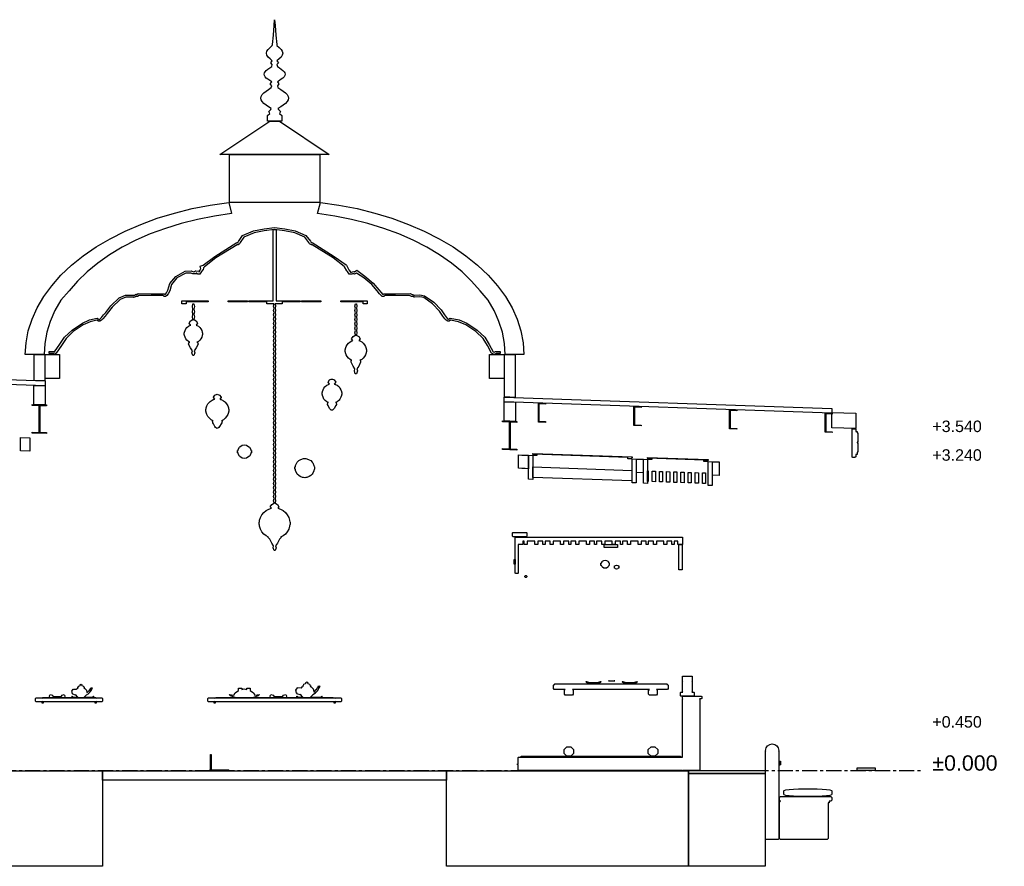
# Model space of a CAD drawing. Header units: millimetres. Extents: x -2320 to 44673, y -183000 to 30400.
# Tile 18 of 33: x 33733 to 44034, y -48000 to -39149. Entities that reach past the tile are written whole.
import ezdxf

# ---------------------------------------------------------------- set-up
doc = ezdxf.new("R2010")
doc.units = ezdxf.units.MM
doc.header["$LTSCALE"] = 50
doc.linetypes.add('CENTER', pattern=[5.08, 3.175, -0.635, 0.635, -0.635])
for name, color, linetype in [('A-DIMS', 1, 'Continuous'), ('A-SECT', 7, 'Continuous'), ('S-GRID', 8, 'CENTER')]:
    doc.layers.add(name, color=color, linetype=linetype)
doc.styles.add('VN', font='arial.ttf')

msp = doc.modelspace()

# ---------------------------------------------------------------- linework, layer by layer
at = {"layer": 'A-SECT'}
for points in [[(36400, -39148.7), (36406, -39208.7), (36412, -39308.7), (36422, -39408.7), (36425, -39418.7), (36448, -39438.7), (36467.4, -39458.7), (36480.4, -39478.7), (36485, -39498.7), (36480.4, -39518.7), (36467.4, -39538.7), (36448, -39558.7), (36425, -39578.7), (36440, -39598.7), (36425, -39618.7), (36430, -39638.7), (36450.7, -39652.1), (36470, -39665.4), (36486.6, -39678.7), (36499.3, -39692.1), (36507.3, -39705.4), (36510, -39718.7), (36507.3, -39732.1), (36499.3, -39745.4), (36486.6, -39758.7), (36470, -39772.1), (36450.7, -39785.4), (36430, -39798.7), (36445, -39818.7), (36430, -39838.7), (36435, -39858.7), (36463.5, -39877.1), (36490, -39895.4), (36512.8, -39913.7), (36530.3, -39932.1), (36541.3, -39950.4), (36545, -39968.7), (36541.3, -39987.1), (36530.3, -40005.4), (36512.8, -40023.7), (36490, -40042.1), (36463.5, -40060.4), (36435, -40078.7), (36440, -40088.7), (36460, -40108.7), (36450, -40128.7), (36475, -40148.7), (36475, -40208.7), (36400, -40208.7), (36325, -40208.7), (36325, -40148.7), (36350, -40128.7), (36340, -40108.7), (36360, -40088.7), (36365, -40078.7), (36336.5, -40060.4), (36310, -40042.1), (36287.2, -40023.7), (36269.7, -40005.4), (36258.7, -39987.1), (36255, -39968.7), (36258.7, -39950.4), (36269.7, -39932.1), (36287.2, -39913.7), (36310, -39895.4), (36336.5, -39877.1), (36365, -39858.7), (36370, -39838.7), (36355, -39818.7), (36370, -39798.7), (36349.3, -39785.4), (36330, -39772.1), (36313.4, -39758.7), (36300.7, -39745.4), (36292.7, -39732.1), (36290, -39718.7), (36292.7, -39705.4), (36300.7, -39692.1), (36313.4, -39678.7), (36330, -39665.4), (36349.3, -39652.1), (36370, -39638.7), (36375, -39618.7), (36360, -39598.7), (36375, -39578.7), (36352, -39558.7), (36332.6, -39538.7), (36319.6, -39518.7), (36315, -39498.7), (36319.6, -39478.7), (36332.6, -39458.7), (36352, -39438.7), (36375, -39418.7), (36378, -39408.7), (36388, -39308.7), (36394, -39208.7)], [(36450, -40208.7), (36972.5, -40558.7), (35827.5, -40558.7), (36350, -40208.7)], [(36872.5, -40558.7), (36872.5, -41058.7), (35927.5, -41058.7), (35927.5, -40558.7)], [(33799.6, -42525.7), (33823, -42402.2), (33861.8, -42280.1), (33915.9, -42160.2), (33984.7, -42043.2), (34068, -41929.7), (34165.1, -41820.6), (34275.6, -41716.3), (34398.6, -41617.4), (34533.3, -41524.7), (34679, -41438.6), (34834.8, -41359.7), (34999.5, -41288.4), (35172.3, -41225), (35351.9, -41170.1), (35537.3, -41123.9), (35727.2, -41086.7), (35920.3, -41058.7), (35950, -41176.6), (35770.5, -41202.5), (35594.7, -41237), (35423.6, -41279.7), (35258.3, -41330.6), (35099.7, -41389.2), (34948.8, -41455.3), (34806.4, -41528.4), (34673.5, -41608.1), (34550.7, -41693.9), (34438.8, -41785.4), (34338.4, -41882), (34250.2, -41983.1), (34164.3, -42082.2), (34101.9, -42190.5), (34052.4, -42302.7), (34016.8, -42417), (33995.3, -42532.7), (33988, -42649.3), (33791.8, -42650)], [(38804.7, -42532.7), (38783.2, -42417), (38747.6, -42302.7), (38722.1, -42245), (38698.1, -42190.5), (38635.6, -42082.2), (38549.8, -41983.1), (38461.6, -41882), (38361.2, -41785.4), (38249.3, -41693.9), (38126.5, -41608.1), (37993.6, -41528.4), (37851.2, -41455.3), (37700.3, -41389.2), (37541.7, -41330.6), (37376.4, -41279.7), (37205.3, -41237), (37029.5, -41202.5), (36850, -41176.6), (36879.7, -41058.7), (37072.8, -41086.7), (37262.7, -41123.9), (37448.1, -41170.1), (37627.7, -41225), (37800.5, -41288.4), (37965.2, -41359.7), (38121, -41438.6), (38266.7, -41524.7), (38401.4, -41617.4), (38524.4, -41716.3), (38634.9, -41820.6), (38732, -41929.7), (38815.3, -42043.2), (38884.1, -42160.2), (38938.2, -42280.1), (38977, -42402.2), (39000.4, -42525.7), (39008.2, -42650), (38812, -42649.3)], [(35283.4, -41977.3), (35303.3, -41905.9), (35364.9, -41831.9), (35464.9, -41778), (35528.7, -41774.9), (35551.1, -41785.4), (35560.7, -41779.6), (35572.8, -41776), (35575.9, -41776), (35606.6, -41778.4), (35606.7, -41778.5), (35606.8, -41779.4), (35619.3, -41767), (35606.1, -41784.7), (35609.6, -41785.1), (35611, -41784.1), (35620.4, -41768.1), (35625.2, -41758.5), (35628.3, -41754.2), (35628.1, -41754.3), (35620.5, -41725.9), (35652, -41715.7), (35772.9, -41623.5), (36006.3, -41479.8), (36015.1, -41480.8), (36016.1, -41480), (36023.9, -41466.1), (36065.1, -41404.1), (36179.1, -41357.5), (36289.4, -41336.5), (36400, -41322.7), (36508, -41336.5), (36615.6, -41357.5), (36726.5, -41404.1), (36774.4, -41465.4), (36782.2, -41479.1), (36787.2, -41480.3), (36794.3, -41479), (37024.7, -41623.3), (37149.9, -41711.9), (37152.3, -41715.4), (37176.3, -41764.1), (37179.3, -41768.2), (37192.7, -41788), (37204.9, -41788), (37214.1, -41786.4), (37230.4, -41783), (37235.1, -41783.9), (37259.3, -41768.7), (37344.5, -41831.5), (37432.3, -41901.7), (37489.8, -41971.9), (37513.2, -42000), (37530.2, -42018.3), (37533.8, -42022.7), (37544.1, -42013.5), (37660.6, -42013.3), (37664, -42013.3), (37819.6, -42011.9), (37838.2, -42022.5), (37841.7, -42022.2), (37845.4, -42022.3), (37847.7, -42023.4), (37857.3, -42030.9), (37858.6, -42030.6), (37862.4, -42030.3), (37919, -42025.2), (37968.2, -42034.4), (38064.9, -42103.4), (38141.1, -42182.3), (38175.9, -42235.9), (38197.3, -42261.5), (38209.4, -42276.1), (38219.2, -42281.3), (38219.3, -42281.3), (38235.3, -42270.6), (38330.3, -42287.1), (38411.6, -42323.1), (38518.7, -42395), (38598.1, -42467.5), (38644.5, -42543), (38686.1, -42620.7), (38697.6, -42626.1), (38711.9, -42619.4), (38759.3, -42619.3), (38759.3, -42639.3), (38717.5, -42639.3), (38695.8, -42650), (38670.5, -42634), (38627.5, -42553.6), (38582.7, -42480.6), (38505.4, -42410), (38401.3, -42340.4), (38324.7, -42306.4), (38240, -42291.7), (38225.6, -42301.3), (38213.6, -42301.3), (38196.5, -42291.7), (38182.3, -42274.7), (38159.9, -42247.9), (38125.4, -42194.8), (38052, -42118.8), (37959.9, -42053.1), (37918.1, -42045.4), (37864.7, -42050.5), (37861.2, -42050.7), (37860, -42051.1), (37846.3, -42043.7), (37843.9, -42042.9), (37834.5, -42042.9), (37830.5, -42042.9), (37811.5, -42033.3), (37663.9, -42033.3), (37660.6, -42033.3), (37552.5, -42033.3), (37541.5, -42042.9), (37526.5, -42042.9), (37516.4, -42033.3), (37497.5, -42013.1), (37473.9, -41984.6), (37417.6, -41915.8), (37332.5, -41847.6), (37256.9, -41799.6), (37235.1, -41808.3), (37231.2, -41807), (37214, -41807), (37206.9, -41808), (37189.1, -41808), (37181.4, -41808), (37160.9, -41780.3), (37155.9, -41774.1), (37131.3, -41732.9), (37128.5, -41728.8), (37012.9, -41640.1), (36792.2, -41501.4), (36785.5, -41502.4), (36765.8, -41493.3), (36757.1, -41476.8), (36714.8, -41421.1), (36609.9, -41376.8), (36504.9, -41356.3), (36400, -41342.9), (36292.3, -41356.3), (36184.6, -41376.8), (36076.9, -41421), (36041.3, -41477), (36032.6, -41493.5), (36017.7, -41502.7), (36008.9, -41501.7), (35784.6, -41640.1), (35666.1, -41731.4), (35656.1, -41741.2), (35651.3, -41762.4), (35648.6, -41765.6), (35646.7, -41768.1), (35636.8, -41780.3), (35617.6, -41808), (35609.5, -41808), (35595.5, -41808), (35593.5, -41808), (35587.5, -41797.9), (35587.4, -41797.8), (35585, -41797.8), (35582.6, -41797.8), (35572.6, -41806.1), (35545.8, -41806.1), (35522.6, -41797.8), (35471.1, -41797.8), (35378.5, -41847.6), (35322, -41915.8), (35303, -41984.6), (35286.4, -42013.1), (35273.8, -42033.3), (35259.8, -42042.7), (35259.4, -42042.9), (35244.1, -42042.9), (35234, -42033.3), (35115.7, -42033.3), (35112.4, -42033.3), (35109, -42033.3), (34981.8, -42033.3), (34966.1, -42042.9), (34965.4, -42042.9), (34958.1, -42042.9), (34949.4, -42042.9), (34942.7, -42047.2), (34937.6, -42050), (34937.2, -42050), (34921.3, -42049.8), (34922, -42049.7), (34917.3, -42049.7), (34842.9, -42050.1), (34785.1, -42074.8), (34700, -42152.7), (34649.2, -42221.9), (34625.9, -42247.9), (34603.2, -42274.7), (34590.2, -42291.7), (34573.1, -42301.3), (34558.2, -42301.3), (34540.5, -42291.7), (34470.1, -42306.4), (34398.4, -42340.4), (34293.6, -42410), (34218.3, -42480.6), (34170.8, -42553.6), (34114.2, -42634), (34098.1, -42650), (34081.9, -42639.3), (34040.2, -42639.3), (34040.2, -42619.3), (34088.4, -42619.3), (34095.6, -42624.1), (34098.8, -42621.1), (34154.3, -42542.2), (34202.8, -42467.7), (34280.5, -42394.7), (34388.5, -42323), (34463.7, -42287.3), (34544, -42270.7), (34563.5, -42281.4), (34567.4, -42281.4), (34576.6, -42276.4), (34587.5, -42262.3), (34610.7, -42234.9), (34633.5, -42209.4), (34684.9, -42139.4), (34774.5, -42057.6), (34838.5, -42030.2), (34917.1, -42029.7), (34922.7, -42029.7), (34923.2, -42029.3), (34935.5, -42028.1), (34935.4, -42028.1), (34945.3, -42022.1), (34948.5, -42019.1), (34951.1, -42021.6), (34957.5, -42022.3), (34972.5, -42011.3), (35108.9, -42013.3), (35112.4, -42013.3), (35115.7, -42013.3), (35243.7, -42013.6), (35252.9, -42022.5), (35258.2, -42019), (35267.9, -42003.2)], [(36406, -42255.7), (36411, -42278.3), (36406, -42300.9), (36411, -42323.6), (36406, -42346.2), (36411, -42368.8), (36406, -42391.4), (36411, -42414), (36406, -42436.6), (36411, -42459.3), (36406, -42481.9), (36411, -42504.5), (36406, -42527.1), (36411, -42549.7), (36406, -42572.3), (36411, -42595), (36406, -42617.6), (36411, -42640.2), (36406, -42662.8), (36411, -42685.4), (36406, -42708.1), (36411, -42730.7), (36406, -42753.3), (36411, -42775.9), (36406, -42798.5), (36411, -42821.1), (36406, -42843.8), (36411, -42866.4), (36406, -42889), (36411, -42911.6), (36406, -42934.2), (36411, -42956.8), (36406, -42979.5), (36411, -43002.1), (36406, -43024.7), (36411, -43047.3), (36406, -43069.9), (36411, -43092.5), (36406, -43115.2), (36411, -43137.8), (36406, -43160.4), (36411, -43183), (36406, -43205.6), (36411, -43228.3), (36406, -43250.9), (36411, -43273.5), (36406, -43296.1), (36411, -43318.7), (36406, -43341.3), (36411, -43364), (36406, -43386.6), (36411, -43409.2), (36406, -43431.8), (36411, -43454.4), (36406, -43477), (36411, -43499.7), (36406, -43522.3), (36411, -43544.9), (36406, -43567.5), (36411, -43590.1), (36406, -43612.7), (36411, -43635.4), (36406, -43658), (36411, -43680.6), (36406, -43703.2), (36411, -43725.8), (36406, -43748.5), (36411, -43771.1), (36406, -43793.7), (36411, -43816.3), (36406, -43838.9), (36411, -43861.5), (36406, -43884.2), (36411, -43906.8), (36406, -43929.4), (36411, -43952), (36406, -43974.6), (36411, -43997.2), (36406, -44019.9), (36411, -44042.5), (36406, -44065.1), (36411, -44087.7), (36406, -44110.3), (36411, -44132.9), (36406, -44155.6), (36411, -44178.2), (36406, -44200.8), (36400, -44200.8), (36394, -44200.8), (36389, -44178.2), (36394, -44155.6), (36389, -44132.9), (36394, -44110.3), (36389, -44087.7), (36394, -44065.1), (36389, -44042.5), (36394, -44019.9), (36389, -43997.2), (36394, -43974.6), (36389, -43952), (36394, -43929.4), (36389, -43906.8), (36394, -43884.2), (36389, -43861.5), (36394, -43838.9), (36389, -43816.3), (36394, -43793.7), (36389, -43771.1), (36394, -43748.5), (36389, -43725.8), (36394, -43703.2), (36389, -43680.6), (36394, -43658), (36389, -43635.4), (36394, -43612.7), (36389, -43590.1), (36394, -43567.5), (36389, -43544.9), (36394, -43522.3), (36389, -43499.7), (36394, -43477), (36389, -43454.4), (36394, -43431.8), (36389, -43409.2), (36394, -43386.6), (36389, -43364), (36394, -43341.3), (36389, -43318.7), (36394, -43296.1), (36389, -43273.5), (36394, -43250.9), (36389, -43228.3), (36394, -43205.6), (36389, -43183), (36394, -43160.4), (36389, -43137.8), (36394, -43115.2), (36389, -43092.5), (36394, -43069.9), (36389, -43047.3), (36394, -43024.7), (36389, -43002.1), (36394, -42979.5), (36389, -42956.8), (36394, -42934.2), (36389, -42911.6), (36394, -42889), (36389, -42866.4), (36394, -42843.8), (36389, -42821.1), (36394, -42798.5), (36389, -42775.9), (36394, -42753.3), (36389, -42730.7), (36394, -42708.1), (36389, -42685.4), (36394, -42662.8), (36389, -42640.2), (36394, -42617.6), (36389, -42595), (36394, -42572.3), (36389, -42549.7), (36394, -42527.1), (36389, -42504.5), (36394, -42481.9), (36389, -42459.3), (36394, -42436.6), (36389, -42414), (36394, -42391.4), (36389, -42368.8), (36394, -42346.2), (36389, -42323.6), (36394, -42300.9), (36389, -42278.3), (36394, -42255.7), (36389, -42233.1), (36394, -42210.5), (36389, -42187.9), (36394, -42165.2), (36389, -42142.6), (36394, -42120), (36348.7, -42120), (36328.3, -42120), (36325.9, -42120), (36324.2, -42120), (36322.6, -42120), (36321.5, -42120), (36320, -42120), (36320, -42100), (36304.5, -42100), (36279.2, -42100), (36263.4, -42100), (36186.4, -42100), (36154.1, -42100), (36131.4, -42100), (36131.4, -42088), (36154.1, -42088), (36186.4, -42088), (36263.4, -42088), (36279.2, -42088), (36304.5, -42088), (36320, -42088), (36321.5, -42088), (36322.6, -42088), (36324.2, -42088), (36325.9, -42088), (36328.3, -42088), (36348.7, -42088), (36350, -42088), (36384, -42088), (36384, -41342.9), (36416, -41342.9), (36416, -42088), (36450, -42088), (36451.3, -42088), (36471.7, -42088), (36474.1, -42088), (36475.8, -42088), (36477.4, -42088), (36478.5, -42088), (36480, -42088), (36495.5, -42088), (36520.8, -42088), (36536.6, -42088), (36613.6, -42088), (36645.9, -42088), (36668.6, -42088), (36668.6, -42100), (36645.9, -42100), (36613.6, -42100), (36536.6, -42100), (36520.8, -42100), (36495.5, -42100), (36480, -42100), (36480, -42120), (36478.5, -42120), (36477.4, -42120), (36475.8, -42120), (36474.1, -42120), (36471.7, -42120), (36451.3, -42120), (36406, -42120), (36411, -42142.6), (36406, -42165.2), (36411, -42187.9), (36406, -42210.5), (36411, -42233.1)], [(35475, -42088), (35706.5, -42088), (35706.5, -42100), (35475, -42100), (35475, -42120), (35430, -42120), (35430, -42088), (35450, -42088)], [(35555.2, -42228.7), (35560.2, -42255.9), (35555.2, -42283.1), (35552, -42283.1), (35550, -42283.1), (35548, -42283.1), (35544.8, -42283.1), (35539.8, -42255.9), (35544.8, -42228.7), (35539.8, -42201.5), (35544.8, -42174.4), (35539.8, -42147.2), (35544.8, -42120), (35548, -42120), (35550, -42120), (35552, -42120), (35555.2, -42120), (35560.2, -42147.2), (35555.2, -42174.4), (35560.2, -42201.5)], [(36026.1, -42088), (36029.5, -42088), (36057.4, -42088), (36070.3, -42088), (36095, -42088), (36117.8, -42088), (36117.8, -42100), (36095, -42100), (36070.3, -42100), (36057.4, -42100), (36029.5, -42100), (36026.1, -42100), (36021.6, -42100), (36015.2, -42100), (36006, -42100), (35991.7, -42100), (35967.1, -42100), (35915.5, -42100), (35915.5, -42088), (35967.1, -42088), (35991.7, -42088), (36006, -42088), (36015.2, -42088), (36021.6, -42088)], [(36832.9, -42088), (36884.5, -42088), (36884.5, -42100), (36832.9, -42100), (36808.3, -42100), (36794, -42100), (36784.8, -42100), (36778.4, -42100), (36773.9, -42100), (36770.5, -42100), (36742.6, -42100), (36729.7, -42100), (36705, -42100), (36682.2, -42100), (36682.2, -42088), (36705, -42088), (36729.7, -42088), (36742.6, -42088), (36770.5, -42088), (36773.9, -42088), (36778.4, -42088), (36784.8, -42088), (36794, -42088), (36808.3, -42088)], [(37093.5, -42088), (37325, -42088), (37350, -42088), (37370, -42088), (37370, -42120), (37325, -42120), (37325, -42100), (37093.5, -42100)], [(37260.2, -42235.8), (37255.2, -42259), (37260.2, -42282.2), (37255.2, -42305.3), (37260.2, -42328.5), (37255.2, -42351.6), (37260.2, -42374.8), (37255.2, -42398), (37260.2, -42421.1), (37255.2, -42444.3), (37252, -42444.3), (37250, -42444.3), (37248, -42444.3), (37244.8, -42444.3), (37239.8, -42421.1), (37244.8, -42398), (37239.8, -42374.8), (37244.8, -42351.6), (37239.8, -42328.5), (37244.8, -42305.3), (37239.8, -42282.2), (37244.8, -42259), (37239.8, -42235.8), (37244.8, -42212.7), (37239.8, -42189.5), (37244.8, -42166.3), (37239.8, -42143.2), (37244.8, -42120), (37248, -42120), (37250, -42120), (37252, -42120), (37255.2, -42120), (37260.2, -42143.2), (37255.2, -42166.3), (37260.2, -42189.5), (37255.2, -42212.7)], [(35555.6, -42660), (35554.9, -42660), (35552, -42660), (35550.8, -42660), (35550, -42660), (35549.2, -42660), (35548, -42660), (35545.1, -42660), (35544.4, -42660), (35534.4, -42630), (35540.4, -42610), (35520.4, -42580), (35500.4, -42540), (35507.8, -42520), (35513.3, -42520), (35497.7, -42511.6), (35483.3, -42499.9), (35471.6, -42485.5), (35462.8, -42469.2), (35457.4, -42451.4), (35456.8, -42445), (35454.2, -42445), (35454.2, -42421), (35456.8, -42421), (35457.4, -42414.5), (35462.8, -42396.8), (35471.6, -42380.4), (35483.3, -42366.1), (35497.7, -42354.3), (35514, -42345.6), (35522.2, -42343.1), (35520.4, -42343.1), (35505.4, -42323.1), (35520.4, -42298.1), (35538.4, -42288.1), (35545.1, -42285.3), (35548, -42284.3), (35549.2, -42284), (35550, -42283.9), (35550.8, -42284), (35552, -42284.3), (35554.9, -42285.3), (35561.6, -42288.1), (35579.6, -42298.1), (35594.6, -42323.1), (35579.6, -42343.1), (35577.8, -42343.1), (35586, -42345.6), (35602.3, -42354.3), (35616.7, -42366.1), (35628.4, -42380.4), (35637.2, -42396.8), (35642.6, -42414.5), (35643.2, -42421), (35645.8, -42421), (35645.8, -42445), (35643.2, -42445), (35642.6, -42451.4), (35637.2, -42469.2), (35628.4, -42485.5), (35616.7, -42499.9), (35602.3, -42511.6), (35586.7, -42520), (35592.2, -42520), (35599.6, -42540), (35579.6, -42580), (35559.6, -42610), (35565.6, -42630)], [(37254.9, -42850), (37252, -42850), (37250.8, -42850), (37250, -42850), (37249.2, -42850), (37248, -42850), (37245.1, -42850), (37244.4, -42850), (37234.4, -42820), (37240.4, -42800), (37220.4, -42770), (37200.4, -42730), (37200.9, -42710), (37207.3, -42710), (37189.1, -42700.3), (37172.4, -42686.6), (37158.8, -42669.9), (37148.6, -42650.9), (37142.3, -42630.3), (37141.4, -42620.8), (37138.6, -42620.8), (37138.6, -42596.8), (37141.4, -42596.8), (37142.3, -42587.3), (37148.6, -42566.7), (37158.8, -42547.7), (37172.4, -42531), (37189.1, -42517.3), (37208.1, -42507.2), (37219.9, -42503.6), (37205.4, -42484.3), (37220.4, -42459.3), (37238.4, -42449.3), (37245.1, -42446.5), (37248, -42445.5), (37249.2, -42445.2), (37250, -42445.2), (37250.8, -42445.2), (37252, -42445.5), (37254.9, -42446.5), (37261.6, -42449.3), (37279.6, -42459.3), (37294.6, -42484.3), (37280.1, -42503.6), (37291.9, -42507.2), (37310.9, -42517.3), (37327.5, -42531), (37341.2, -42547.7), (37351.4, -42566.7), (37357.7, -42587.3), (37358.6, -42596.8), (37361.4, -42596.8), (37361.4, -42620.8), (37358.6, -42620.8), (37357.7, -42630.3), (37351.4, -42650.9), (37341.2, -42669.9), (37327.5, -42686.6), (37310.9, -42700.3), (37292.7, -42710), (37299.1, -42710), (37299.6, -42730), (37279.6, -42770), (37259.6, -42800), (37265.6, -42820), (37255.6, -42850)], [(33940, -42923.9), (33884, -42921.8), (33884, -42650), (33940, -42650), (33996, -42650), (33996, -42926)], [(34150, -42900), (34000, -42900), (34000, -42650), (34150, -42650)], [(38800, -42900), (38650, -42900), (38650, -42650), (38800, -42650)], [(38860, -42650), (38916, -42650), (38916, -43098.2), (38860, -43096.1), (38804, -43094), (38804, -42650)], [(34000, -42926), (34000, -42976), (30400, -42850), (30400, -42800)], [(37016.7, -43221), (37006.8, -43229.4), (36999.8, -43231.5), (36992.7, -43229.4), (36982.8, -43221), (36975.7, -43212), (36958.7, -43183.2), (36953.1, -43172), (36956.7, -43152), (36958.7, -43152), (36963.3, -43152), (36945.3, -43142.9), (36928.9, -43130), (36925.3, -43125.9), (36915.9, -43114.4), (36906.3, -43096.5), (36900.5, -43077.2), (36899.7, -43069), (36896.9, -43069), (36896.9, -43045), (36899.7, -43045), (36900.5, -43036.9), (36906.3, -43017.6), (36915.9, -42999.7), (36925.3, -42988.2), (36928.9, -42984.1), (36945.3, -42971.2), (36964.1, -42961.7), (36964.5, -42961.6), (36975.5, -42958.8), (36958.7, -42939.8), (36958.1, -42939), (36958.7, -42938), (36975.7, -42914), (36982.8, -42910.7), (36992.7, -42907.6), (36999.8, -42906.8), (37006.8, -42907.6), (37016.7, -42910.7), (37023.8, -42914), (37040.8, -42938), (37041.4, -42939), (37040.8, -42939.8), (37024, -42958.8), (37035, -42961.6), (37035.4, -42961.7), (37054.2, -42971.2), (37070.6, -42984.1), (37074.2, -42988.2), (37083.7, -42999.7), (37093.2, -43017.6), (37099.1, -43036.9), (37099.9, -43045), (37102.6, -43045), (37102.6, -43069), (37099.9, -43069), (37099.1, -43077.2), (37093.2, -43096.5), (37083.7, -43114.4), (37074.2, -43125.9), (37070.6, -43130), (37054.2, -43142.9), (37036.2, -43152), (37040.8, -43152), (37042.8, -43152), (37046.4, -43172), (37040.8, -43183.2), (37023.8, -43212)], [(34000, -43176), (33880, -43171.8), (33880, -42971.8), (34000, -42976)], [(35800.2, -43421.5), (35793.2, -43419.4), (35783.3, -43411), (35776.2, -43402), (35759.2, -43373.2), (35753.6, -43362), (35749.6, -43342), (35756.8, -43342), (35736, -43331.4), (35725.8, -43323.4), (35717.3, -43316.4), (35702.4, -43298.3), (35691.3, -43277.5), (35684.5, -43255), (35683.4, -43243.6), (35680.4, -43243.6), (35680.4, -43219.6), (35683.4, -43219.6), (35684.5, -43208.2), (35691.3, -43185.7), (35702.4, -43164.9), (35717.3, -43146.7), (35725.8, -43139.8), (35736, -43131.8), (35757.8, -43120.7), (35765, -43118.7), (35774.9, -43116.1), (35759.2, -43098.4), (35758.6, -43097.6), (35759.2, -43096.6), (35776.2, -43072.6), (35783.3, -43069.3), (35793.2, -43066.1), (35800.2, -43065.4), (35807.3, -43066.1), (35817.2, -43069.3), (35824.3, -43072.6), (35841.3, -43096.6), (35841.9, -43097.6), (35841.3, -43098.4), (35825.6, -43116.2), (35835.5, -43118.7), (35842.6, -43120.7), (35864.5, -43131.8), (35874.7, -43139.8), (35883.2, -43146.7), (35898.1, -43164.9), (35909.2, -43185.7), (35916, -43208.2), (35917.1, -43219.6), (35920.1, -43219.6), (35920.1, -43243.6), (35917.1, -43243.6), (35916, -43255), (35909.2, -43277.5), (35898.1, -43298.3), (35883.2, -43316.4), (35874.7, -43323.4), (35864.5, -43331.4), (35843.6, -43342), (35850.9, -43342), (35846.9, -43362), (35841.3, -43373.2), (35824.3, -43402), (35817.2, -43411), (35807.3, -43419.4)], [(42231.2, -43214.1), (42231.2, -43264.1), (38800, -43144), (38800, -43094)], [(38920, -43348.2), (38800, -43344), (38800, -43144), (38920, -43148.2)], [(39160, -43164.6), (39160, -43156.6), (39235, -43159.2), (39235, -43167.2), (39166, -43164.8), (39166, -43348.8), (39160, -43348.6)], [(34015, -43476.5), (33865, -43471.3), (33865, -43460.6), (33936.4, -43463.1), (33936.4, -43184.5), (33940, -43184.6), (33865, -43182), (33865, -43171.3), (34015, -43176.5), (34015, -43187.2), (33943.6, -43184.7), (33943.6, -43463.3), (33940, -43463.2), (34015, -43465.8)], [(40160, -43199.6), (40160, -43191.6), (40235, -43194.2), (40235, -43202.2), (40166, -43199.8), (40166, -43383.8), (40160, -43383.6)], [(41160, -43234.6), (41160, -43226.6), (41235, -43229.2), (41235, -43237.2), (41166, -43234.8), (41166, -43418.8), (41160, -43418.6)], [(42160, -43269.6), (42160, -43261.6), (42235, -43264.2), (42235, -43272.2), (42166, -43269.8), (42166, -43453.8), (42160, -43453.6)], [(42481.2, -43262.8), (42481.2, -43422.8), (42231.2, -43414.1), (42231.2, -43254.1)], [(38856.4, -43356.7), (38860, -43356.8), (38785, -43354.2), (38785, -43343.5), (38935, -43348.7), (38935, -43359.4), (38863.6, -43356.9), (38863.6, -43635.5), (38860, -43635.4), (38935, -43638), (38935, -43648.7), (38785, -43643.5), (38785, -43632.8), (38856.4, -43635.3)], [(39160, -43356.6), (39160, -43348.6), (39235, -43351.2), (39235, -43359.2)], [(40160, -43391.6), (40160, -43383.6), (40235, -43386.2), (40235, -43394.2)], [(41160, -43426.6), (41160, -43418.6), (41235, -43421.2), (41235, -43429.2)], [(42160, -43461.6), (42160, -43453.6), (42235, -43456.2), (42235, -43464.2)], [(42446.3, -43723), (42444.3, -43723), (42441.3, -43720), (42441.3, -43428), (42444.3, -43425), (42478.5, -43425), (42481.5, -43428), (42481.5, -43453), (42493.5, -43453), (42493.5, -43469), (42495.6, -43467), (42499.6, -43467), (42501.6, -43469), (42501.6, -43565), (42499.6, -43567), (42495.6, -43567), (42493.5, -43565), (42493.5, -43573), (42495.6, -43571), (42499.6, -43571), (42501.6, -43573), (42501.6, -43669), (42499.6, -43671), (42495.6, -43671), (42493.5, -43669), (42493.5, -43693), (42481.5, -43693), (42481.5, -43720), (42478.5, -43723), (42471.4, -43723), (42471.4, -43727.5), (42446.3, -43726.1)], [(33740, -43516.9), (33840, -43520.4), (33840, -43660.4), (33740, -43656.9)], [(36019.4, -43641.3), (36032.2, -43618.7), (36037.8, -43613.1), (36062.2, -43597.9), (36062.5, -43597.8), (36084.7, -43594.8), (36107, -43597.8), (36107.2, -43597.9), (36131.7, -43613.1), (36137.3, -43618.7), (36150.1, -43641.3), (36152.2, -43652.8), (36157.8, -43652.8), (36157.8, -43676.8), (36152.2, -43676.8), (36150.1, -43688.3), (36137.3, -43710.9), (36131.7, -43716.5), (36107.2, -43731.7), (36107, -43731.8), (36084.7, -43734.9), (36062.5, -43731.8), (36062.2, -43731.7), (36037.8, -43716.5), (36032.2, -43710.9), (36019.4, -43688.3), (36017.3, -43676.8), (36011.7, -43676.8), (36011.7, -43652.8), (36017.3, -43652.8)], [(36728.3, -43935.8), (36715.3, -43937), (36702.2, -43935.8), (36693, -43934.5), (36668.3, -43924.5), (36653, -43914.6), (36637.5, -43899), (36631, -43890.4), (36619.8, -43864.1), (36617.7, -43848.8), (36613.1, -43848.8), (36613.1, -43824.8), (36617.7, -43824.8), (36619.8, -43809.5), (36631, -43783.2), (36637.5, -43774.6), (36653, -43759), (36668.3, -43749.1), (36693, -43739.1), (36702.2, -43737.8), (36715.3, -43736.6), (36728.3, -43737.8), (36737.5, -43739.1), (36762.2, -43749.1), (36777.5, -43759), (36793, -43774.6), (36799.5, -43783.2), (36810.7, -43809.5), (36812.8, -43824.8), (36817.4, -43824.8), (36817.4, -43848.8), (36812.8, -43848.8), (36810.7, -43864.1), (36799.5, -43890.4), (36793, -43899), (36777.5, -43914.6), (36762.2, -43924.5), (36737.5, -43934.5)], [(38950, -43839.2), (38950, -43699.3), (38985, -43700.5), (39055, -43702.9), (39055, -43842.9), (39020, -43841.7), (39020, -43841.7), (38985, -43840.5), (38985, -43840.4)], [(39100, -43704.5), (39100, -43954.5), (39058, -43953), (39058, -43703)], [(40140, -43718.9), (40140, -43728.9), (40135, -43728.7), (40135, -43740.7), (40095, -43739.3), (40095, -43727.3), (39100, -43692.5), (39100, -43682.5)], [(39145, -43706.1), (39105, -43704.7), (39105, -43692.7), (39145, -43694.1)], [(40182, -43992.4), (40140, -43990.9), (40140, -43740.9), (40182, -43742.4)], [(40185, -43742.5), (40255, -43744.9), (40255, -43884.9), (40185, -43882.5)], [(40300, -43996.5), (40258, -43995), (40258, -43745), (40300, -43746.5)], [(40300, -43734.5), (40300, -43724.5), (40935.1, -43746.7), (40935.1, -43756.7), (40896.8, -43755.4), (40930, -43756.6), (40930, -43768.6), (40889.8, -43767.1), (40889.8, -43755.1)], [(40345, -43748.1), (40305, -43746.7), (40305, -43734.7), (40345, -43736.1)], [(40977.3, -44020.2), (40935.1, -44018.7), (40935.1, -43768.7), (40977.3, -43770.2)], [(40982.3, -43910.4), (40982.3, -43770.4), (41052.6, -43772.8), (41052.6, -43912.8)], [(40139, -43860.9), (40139, -43970.9), (39101, -43934.5), (39101, -43824.5)], [(40308.5, -43866.8), (40308.5, -43976.8), (40301, -43976.5), (40301, -43866.5)], [(40383.5, -43869.4), (40383.5, -43979.4), (40351.5, -43978.3), (40351.5, -43868.3)], [(40458.5, -43982), (40426.5, -43980.9), (40426.5, -43870.9), (40458.5, -43872)], [(40533.5, -43874.7), (40533.5, -43984.7), (40501.5, -43983.6), (40501.5, -43873.6)], [(40608.5, -43987.3), (40576.5, -43986.2), (40576.5, -43876.2), (40608.5, -43877.3)], [(40683.5, -43989.9), (40651.5, -43988.8), (40651.5, -43878.8), (40683.5, -43879.9)], [(40758.5, -43882.5), (40758.5, -43992.5), (40726.5, -43991.4), (40726.5, -43881.4)], [(40833.5, -43885.2), (40833.5, -43995.2), (40801.5, -43994.1), (40801.5, -43884.1)], [(40908.5, -43887.8), (40908.5, -43997.8), (40876.5, -43996.7), (40876.5, -43886.7)], [(36241.2, -44424.8), (36237.6, -44424.8), (36237.6, -44400.8), (36241.2, -44400.8), (36243.1, -44381.6), (36252.2, -44351.6), (36267, -44323.9), (36286.9, -44299.7), (36311.1, -44279.8), (36338.8, -44265), (36366.8, -44256.5), (36355, -44240.8), (36370, -44215.8), (36388, -44205.8), (36400, -44200.8), (36412, -44205.8), (36430, -44215.8), (36445, -44240.8), (36433.2, -44256.5), (36461.2, -44265), (36488.9, -44279.8), (36513.1, -44299.7), (36533, -44323.9), (36547.8, -44351.6), (36556.9, -44381.6), (36558.8, -44400.8), (36562.4, -44400.8), (36562.4, -44424.8), (36558.8, -44424.8), (36556.9, -44444), (36547.8, -44474), (36533, -44501.7), (36513.1, -44525.9), (36488.9, -44545.8), (36462.3, -44560), (36472, -44560), (36450, -44580), (36430, -44620), (36410, -44650), (36416, -44670), (36406, -44700), (36400, -44700), (36394, -44700), (36384, -44670), (36390, -44650), (36370, -44620), (36350, -44580), (36328, -44560), (36337.7, -44560), (36311.1, -44545.8), (36286.9, -44525.9), (36267, -44501.7), (36252.2, -44474), (36243.1, -44444)], [(39038.2, -44514), (39038.2, -44550), (39034.2, -44554), (38892.2, -44554), (38888.2, -44550), (38888.2, -44514), (38892.2, -44510), (39034.2, -44510)], [(38996, -44635), (38995, -44635), (38994, -44635), (38993.1, -44635), (38991.8, -44635), (38948.2, -44635), (38948.2, -44936), (38944.2, -44940), (38922.2, -44940), (38918.2, -44936), (38918.2, -44564), (38922.2, -44560), (38944.2, -44560), (38948.2, -44564), (38948.2, -44560), (40668.2, -44560), (40668.2, -44600), (40668.2, -44635), (40624.6, -44635), (40623.3, -44635), (40622.4, -44635), (40621.4, -44635), (40620.4, -44635), (40618.9, -44635), (40618.2, -44635), (40618.2, -44600), (40579.2, -44600), (40579.2, -44635), (40562.6, -44635), (40557.2, -44635), (40557.2, -44600), (40503.8, -44600), (40503.8, -44635), (40490, -44635), (40472.6, -44635), (40472.6, -44600), (40393.8, -44600), (40393.8, -44635), (40376.4, -44635), (40362.6, -44635), (40362.6, -44600), (40309.2, -44600), (40309.2, -44635), (40292.6, -44635), (40287.2, -44635), (40287.2, -44600), (40233.8, -44600), (40233.8, -44635), (40220, -44635), (40202.6, -44635), (40202.6, -44600), (40123.8, -44600), (40123.8, -44635), (40106.4, -44635), (40092.6, -44635), (40092.6, -44600), (40039.2, -44600), (40039.2, -44635), (40022.6, -44635), (40017.2, -44635), (40017.2, -44600), (39963.8, -44600), (39963.8, -44635), (39950, -44635), (39932.6, -44635), (39932.6, -44600), (39853.8, -44600), (39853.8, -44635), (39836.4, -44635), (39822.6, -44635), (39822.6, -44600), (39769.2, -44600), (39769.2, -44635), (39752.6, -44635), (39747.2, -44635), (39747.2, -44600), (39693.8, -44600), (39693.8, -44635), (39680, -44635), (39662.6, -44635), (39662.6, -44600), (39583.8, -44600), (39583.8, -44635), (39566.4, -44635), (39552.6, -44635), (39552.6, -44600), (39499.2, -44600), (39499.2, -44635), (39482.6, -44635), (39477.2, -44635), (39477.2, -44600), (39423.8, -44600), (39423.8, -44635), (39410, -44635), (39392.6, -44635), (39392.6, -44600), (39313.8, -44600), (39313.8, -44635), (39296.4, -44635), (39282.6, -44635), (39282.6, -44600), (39229.2, -44600), (39229.2, -44635), (39212.6, -44635), (39207.2, -44635), (39207.2, -44600), (39153.8, -44600), (39153.8, -44635), (39140, -44635), (39122.6, -44635), (39122.6, -44600), (39043.8, -44600), (39043.8, -44635), (39021, -44635), (39012.6, -44635), (39012.6, -44600), (38998.2, -44600), (38998.2, -44635), (38997.5, -44635)], [(39984.5, -44637), (39989, -44637), (39989, -44666), (39984.5, -44666), (39984.2, -44666), (39978.4, -44666), (39973.3, -44666), (39972.5, -44666), (39971.6, -44666), (39966.7, -44666), (39962.3, -44666), (39961.1, -44666), (39956.9, -44666), (39955.5, -44666), (39951.6, -44666), (39950, -44666), (39948.4, -44666), (39944.6, -44666), (39942.9, -44666), (39939.3, -44666), (39937.4, -44666), (39934, -44666), (39932.1, -44666), (39928.7, -44666), (39925.4, -44666), (39923.4, -44666), (39921.5, -44666), (39918.2, -44666), (39914.9, -44666), (39913, -44666), (39911, -44666), (39907.7, -44666), (39904.3, -44666), (39902.4, -44666), (39899, -44666), (39897.1, -44666), (39895.4, -44666), (39891.8, -44666), (39890.1, -44666), (39886.4, -44666), (39882.4, -44666), (39880.9, -44666), (39879.5, -44666), (39875.3, -44666), (39874.1, -44666), (39869.7, -44666), (39864.8, -44666), (39863.9, -44666), (39863.1, -44666), (39858, -44666), (39852.2, -44666), (39851.9, -44666), (39847.4, -44666), (39847.4, -44637), (39851.9, -44637), (39852.2, -44637), (39858, -44637), (39863.1, -44637), (39863.9, -44637), (39864.8, -44637), (39869.7, -44637), (39874.1, -44637), (39875.3, -44637), (39879.5, -44637), (39880.9, -44637), (39882.4, -44637), (39886.4, -44637), (39890.1, -44637), (39891.8, -44637), (39895.4, -44637), (39897.1, -44637), (39899, -44637), (39902.4, -44637), (39904.3, -44637), (39907.7, -44637), (39911, -44637), (39913, -44637), (39914.9, -44637), (39918.2, -44637), (39921.5, -44637), (39923.4, -44637), (39925.4, -44637), (39928.7, -44637), (39932.1, -44637), (39934, -44637), (39937.4, -44637), (39939.3, -44637), (39942.9, -44637), (39944.6, -44637), (39948.4, -44637), (39950, -44637), (39951.6, -44637), (39955.5, -44637), (39956.9, -44637), (39961.1, -44637), (39962.3, -44637), (39966.7, -44637), (39971.6, -44637), (39972.5, -44637), (39973.3, -44637), (39978.4, -44637), (39984.2, -44637)], [(40663.2, -44635), (40663.2, -44900), (40629.5, -44900), (40629.5, -44635)], [(38918.2, -44791.2), (38918.2, -44802.7), (38918.2, -44809.9), (38918.2, -44828.5), (38918.2, -44840), (38906.2, -44840), (38906.2, -44828.5), (38906.2, -44809.9), (38906.2, -44802.7), (38906.2, -44791.2)], [(39885.2, -44873.8), (39873.1, -44881.4), (39871, -44882.2), (39858.2, -44884), (39845.4, -44882.2), (39843.3, -44881.4), (39831.2, -44873.8), (39826.7, -44869.3), (39819.2, -44856.2), (39818.9, -44854.5), (39814.7, -44854.5), (39814.7, -44830.5), (39818.9, -44830.5), (39819.2, -44828.8), (39826.7, -44815.7), (39831.2, -44811.2), (39843.3, -44803.6), (39845.4, -44802.8), (39858.2, -44801), (39871, -44802.8), (39873.1, -44803.6), (39885.2, -44811.2), (39889.7, -44815.7), (39897.2, -44828.8), (39897.5, -44830.5), (39901.7, -44830.5), (39901.7, -44854.5), (39897.5, -44854.5), (39897.2, -44856.2), (39889.7, -44869.3)], [(39961.1, -44883.8), (39954.6, -44883.8), (39954.6, -44859.8), (39961, -44859.8), (39965.4, -44855), (39978.2, -44850.2), (39991, -44855), (39995.4, -44859.8), (40001.8, -44859.8), (40001.8, -44883.8), (39995.3, -44883.8), (39991, -44888.5), (39978.2, -44893.3), (39965.4, -44888.5)], [(39031.3, -44958.4), (39036.7, -44961.5), (39039.8, -44966.9), (39039.8, -44973.1), (39036.7, -44978.5), (39031.3, -44981.6), (39025.1, -44981.6), (39019.7, -44978.5), (39016.6, -44973.1), (39016.6, -44966.9), (39019.7, -44961.5), (39025.1, -44958.4)], [(40788.2, -46183), (40788.2, -46217), (40785.2, -46220), (40651.2, -46220), (40648.2, -46217), (40648.2, -46183), (40651.2, -46180), (40672.2, -46180), (40668.2, -46176), (40668.2, -46064), (40672.2, -46060), (40668.2, -46060), (40668.2, -46012), (40768.2, -46012), (40768.2, -46060), (40764.2, -46060), (40768.2, -46064), (40768.2, -46176), (40764.2, -46180), (40785.2, -46180)], [(33971.6, -46240), (33971.6, -46237), (34047.7, -46237), (34043.6, -46219), (34051.8, -46203), (34074.6, -46211), (34080.3, -46223), (34125.2, -46225), (34170.1, -46223), (34175.8, -46211), (34198.6, -46203), (34206.8, -46219), (34202.7, -46237), (34290.3, -46237), (34278.8, -46225), (34282.3, -46223), (34292.6, -46233), (34340.5, -46233), (34337.3, -46227.9), (34319.3, -46207.5), (34318.3, -46204), (34315.8, -46211.3), (34288.1, -46201.1), (34289.9, -46195.6), (34284.5, -46197.2), (34278, -46173.4), (34283.4, -46171.8), (34279, -46168.4), (34292, -46149.7), (34296.4, -46153.1), (34296.8, -46147.2), (34324.5, -46148.9), (34324.4, -46151.2), (34334, -46141.2), (34344.6, -46134.4), (34342.2, -46134.4), (34342.2, -46127.6), (34345.4, -46127.6), (34350.3, -46117.4), (34365, -46110.6), (34369.1, -46107.2), (34365.8, -46100.4), (34374.8, -46097), (34383.8, -46100.4), (34380.5, -46107.2), (34384.6, -46110.6), (34399.3, -46117.4), (34404.2, -46127.6), (34407.4, -46127.6), (34407.4, -46134.4), (34405, -46134.4), (34415.6, -46141.2), (34431.9, -46158.2), (34436.8, -46183.7), (34436.7, -46184.1), (34443.5, -46180.1), (34444, -46181), (34460.2, -46162.7), (34461.4, -46163.8), (34472.1, -46144.7), (34473.4, -46145.5), (34481.6, -46130.3), (34490, -46135.1), (34481.8, -46150.4), (34477.6, -46148), (34483.1, -46151.3), (34471.7, -46171.7), (34466.2, -46168.4), (34472.2, -46174.1), (34454.2, -46194.5), (34448.3, -46188.9), (34453, -46197.5), (34428.5, -46211.9), (34427.7, -46210.4), (34412.3, -46227.9), (34409.1, -46233), (34495.4, -46233), (34505.7, -46223), (34509.2, -46225), (34497.7, -46237), (34528.4, -46237), (34528.4, -46240)], [(35785.6, -46237), (35996.8, -46237), (35939.2, -46217), (35924.8, -46205), (35974, -46210), (35987.2, -46186), (36023.2, -46163.5), (36023.2, -46137), (36056.8, -46137), (36056.8, -46151.5), (36083.2, -46146), (36109.6, -46151.5), (36109.6, -46137), (36143.2, -46137), (36143.2, -46163.5), (36179.2, -46186), (36192.4, -46210), (36241.6, -46205), (36227.2, -46217), (36169.6, -46237), (36356.3, -46237), (36352, -46219), (36360.6, -46203), (36384.8, -46211), (36390.9, -46223), (36438.4, -46225), (36485.9, -46223), (36492, -46211), (36516.2, -46203), (36524.8, -46219), (36520.5, -46237), (36643.8, -46237), (36630.4, -46225), (36634.4, -46223), (36646.5, -46233), (36695.7, -46233), (36691.8, -46227), (36670.7, -46203), (36669.5, -46198.8), (36666.6, -46207.5), (36633.9, -46195.5), (36636.2, -46189), (36629.7, -46190.9), (36622.1, -46162.9), (36628.5, -46161), (36623.2, -46157), (36638.6, -46135), (36643.8, -46139), (36644.2, -46132), (36676.9, -46134), (36676.7, -46136.7), (36688, -46125), (36700.5, -46117), (36697.6, -46117), (36697.6, -46109), (36701.4, -46109), (36707.2, -46097), (36724.5, -46089), (36729.3, -46085), (36725.4, -46077), (36736, -46073), (36746.6, -46077), (36742.7, -46085), (36747.5, -46089), (36764.8, -46097), (36770.6, -46109), (36774.4, -46109), (36774.4, -46117), (36771.5, -46117), (36784, -46125), (36803.2, -46145), (36809, -46175), (36808.8, -46175.6), (36816.9, -46170.8), (36817.5, -46171.8), (36836.5, -46150.3), (36837.9, -46151.6), (36850.5, -46129.1), (36852.1, -46130.1), (36861.6, -46112.2), (36871.5, -46117.8), (36861.9, -46135.8), (36856.9, -46133), (36863.4, -46136.9), (36850, -46160.9), (36843.6, -46157.1), (36850.6, -46163.7), (36829.5, -46187.7), (36822.4, -46181), (36827.9, -46191.2), (36799.1, -46208.2), (36798.2, -46206.5), (36780.2, -46227), (36776.3, -46233), (36883.1, -46233), (36895.2, -46223), (36899.2, -46225), (36885.8, -46237), (37014.4, -46237), (37014.4, -46240), (35785.6, -46240)], [(39441.2, -46210), (39433.2, -46202), (39433.2, -46158), (39441.2, -46150), (39326.2, -46150), (39318.2, -46142), (39318.2, -46108), (39326.2, -46100), (39332.2, -46100), (39328.2, -46096), (39332.2, -46092), (40504.2, -46092), (40508.2, -46096), (40504.2, -46100), (40510.2, -46100), (40518.2, -46108), (40518.2, -46142), (40510.2, -46150), (40395.2, -46150), (40403.2, -46158), (40403.2, -46202), (40395.2, -46210), (40321.2, -46210), (40313.2, -46202), (40313.2, -46158), (40321.2, -46150), (39515.2, -46150), (39523.2, -46158), (39523.2, -46202), (39515.2, -46210)], [(39722.8, -46080), (39728.1, -46080), (39732.4, -46080), (39736.3, -46080), (39740.1, -46080), (39744.4, -46080), (39749.7, -46080), (39757.4, -46080), (39771.3, -46080), (39776.8, -46080), (39810.3, -46068.4), (39811.4, -46068), (39814.6, -46070), (39810.3, -46076.7), (39808, -46080), (39776.8, -46092), (39771.3, -46092), (39757.4, -46092), (39749.7, -46092), (39744.4, -46092), (39740.1, -46092), (39736.3, -46092), (39732.4, -46092), (39728.1, -46092), (39722.8, -46092), (39715.1, -46092), (39701.2, -46092), (39695.7, -46092), (39664.5, -46080), (39662.3, -46076.7), (39658, -46070), (39661.2, -46068), (39662.3, -46068.4), (39695.7, -46080), (39701.2, -46080), (39715.1, -46080)], [(39953.1, -46061.5), (39926.2, -46064), (39899.4, -46061.5), (39894, -46060), (39899.4, -46060.2), (39926.2, -46060.5), (39953.1, -46060.2), (39958.5, -46060)], [(40108.1, -46080), (40112.4, -46080), (40116.2, -46080), (40120.1, -46080), (40124.4, -46080), (40129.7, -46080), (40137.4, -46080), (40151.3, -46080), (40156.8, -46080), (40190.2, -46068.4), (40191.3, -46068), (40194.5, -46070), (40190.2, -46076.7), (40188, -46080), (40156.8, -46092), (40151.3, -46092), (40137.4, -46092), (40129.7, -46092), (40124.4, -46092), (40120.1, -46092), (40116.2, -46092), (40112.4, -46092), (40108.1, -46092), (40102.8, -46092), (40095, -46092), (40081.2, -46092), (40075.7, -46092), (40044.4, -46080), (40042.2, -46076.7), (40037.9, -46070), (40041.1, -46068), (40042.2, -46068.4), (40075.7, -46080), (40081.2, -46080), (40095, -46080), (40102.8, -46080)], [(33966.5, -46280), (33970, -46280), (33970, -46274), (33964, -46280), (33906, -46280), (33900, -46274), (33900, -46246), (33906, -46240), (33964, -46240), (33970, -46246), (33970, -46240), (34530, -46240), (34530, -46246), (34536, -46240), (34594, -46240), (34600, -46246), (34600, -46274), (34594, -46280), (34536, -46280), (34530, -46274), (34530, -46280), (34533.5, -46280), (34533.5, -46295), (34521.5, -46295), (34521.5, -46280), (33978.5, -46280), (33978.5, -46295), (33966.5, -46295)], [(35766.5, -46280), (35770, -46280), (35770, -46274), (35764, -46280), (35706, -46280), (35700, -46274), (35700, -46246), (35706, -46240), (35764, -46240), (35770, -46246), (35770, -46240), (37030, -46240), (37030, -46246), (37036, -46240), (37094, -46240), (37100, -46246), (37100, -46274), (37094, -46280), (37036, -46280), (37030, -46274), (37030, -46280), (37033.5, -46280), (37033.5, -46295), (37021.5, -46295), (37021.5, -46280), (35778.5, -46280), (35778.5, -46295), (35766.5, -46295)], [(38942.2, -46940), (38940.2, -46938), (38940.2, -46932), (38942.2, -46930), (38946.2, -46930), (38948.2, -46932), (38948.2, -46864), (38952.2, -46860), (40664.2, -46860), (40668.2, -46864), (40668.2, -46254), (40672.2, -46250), (40668.2, -46246), (40668.2, -46224), (40672.2, -46220), (40864.2, -46220), (40868.2, -46224), (40868.2, -46246), (40864.2, -46250), (40844.2, -46250), (40848.2, -46254), (40848.2, -46996), (40844.2, -47000), (40672.2, -47000), (40668.2, -46996), (40664.2, -47000), (38952.2, -47000), (38948.2, -46996), (38948.2, -46938), (38946.2, -46940)], [(39528.2, -46780), (39528.2, -46820), (39498.2, -46850), (39458.2, -46850), (39428.2, -46820), (39428.2, -46780), (39458.2, -46750), (39498.2, -46750)], [(40338.2, -46850), (40308.2, -46820), (40308.2, -46780), (40338.2, -46750), (40378.2, -46750), (40408.2, -46780), (40408.2, -46820), (40378.2, -46850)], [(41668.1, -47720), (41543.5, -47720), (41535.4, -47712), (41535.4, -46796), (41538.4, -46793), (41537.4, -46788), (41542.6, -46762), (41557.5, -46739.9), (41579.6, -46725.2), (41605.8, -46720), (41631.9, -46725.2), (41654.1, -46739.9), (41668.9, -46762), (41674.1, -46788), (41673.1, -46793), (41676.1, -46796), (41676.1, -47712)], [(35726, -46992), (35726, -46988), (35732, -46988), (35730, -46986), (35730, -46832), (35732, -46830), (35736, -46830), (35738, -46832), (35738, -46986), (35736, -46988), (35738, -46988), (35738, -46992)], [(40648.2, -46850), (40648.2, -46860), (38978.2, -46860), (38978.2, -46850)], [(41681.1, -46941.9), (41681.1, -46900), (41693.2, -46900), (41693.2, -46939.9)], [(42526.6, -46970), (42647.2, -46970), (42664.4, -46970), (42681.5, -46970), (42681.5, -47000), (42664.4, -47000), (42647.2, -47000), (42526.6, -47000), (42522.5, -47000), (42509.5, -47000), (42494.3, -47000), (42494.3, -46970), (42509.5, -46970), (42522.5, -46970)], [(34600, -48000), (30400, -48000), (30400, -47001.8), (34600, -47001.8)], [(38200, -47001.8), (38200, -47100), (34600, -47100), (34600, -47001.8)], [(35755, -46990.5), (35905, -46990.5), (35905, -46992), (35918, -46992), (35920, -46994), (35920, -46998), (35918, -47000), (35742, -47000), (35740, -46998), (35740, -46994), (35742, -46992), (35755, -46992)], [(40731.1, -48000), (38200, -48000), (38200, -47001.8), (40731.1, -47001.8)], [(41531.1, -47000), (41531.1, -47030), (40731.1, -47030), (40731.1, -47000)], [(41531.1, -47030), (41531.1, -48000), (40731.1, -48000), (40731.1, -47030)], [(41691.2, -47720), (41681.1, -47710), (41681.1, -47330), (41691.2, -47320), (41693.2, -47320), (41681.1, -47308), (41681.1, -47282), (41693.2, -47270), (42219.1, -47270), (42231.1, -47282), (42231.1, -47308), (42219.1, -47320), (42201, -47320), (42201, -47335), (42190.9, -47335), (42190.9, -47710), (42180.9, -47720)], [(41727.8, -47224.2), (41728.3, -47218.5), (41729.1, -47212.7), (41732.1, -47207), (41747.4, -47201.4), (41782.9, -47196.3), (41830.3, -47192.5), (41879.8, -47190.7), (41929.3, -47190.2), (41937.2, -47190.2), (41978.7, -47190.1), (42028.2, -47190.2), (42077.7, -47190.7), (42127.2, -47192.5), (42174.6, -47196.3), (42210, -47201.4), (42225.3, -47207), (42228.4, -47212.7), (42229.2, -47218.5), (42229.7, -47224.2), (42229.8, -47228.3), (42230.4, -47228.8), (42229.9, -47230.7), (42229.7, -47235.8), (42229.2, -47241.5), (42228.4, -47247.3), (42225.3, -47253), (42210, -47258.6), (42174.6, -47263.7), (42127.2, -47267.5), (42077.7, -47269.3), (42028.2, -47269.8), (41978.7, -47269.9), (41937.2, -47269.8), (41929.3, -47269.8), (41879.8, -47269.3), (41830.3, -47267.5), (41782.9, -47263.7), (41747.4, -47258.6), (41732.1, -47253), (41729.1, -47247.3), (41728.3, -47241.5), (41727.8, -47235.8), (41727.7, -47231.7), (41727.1, -47231.2), (41727.6, -47229.1)]]:
    msp.add_lwpolyline(points, close=True, dxfattribs=at)
at = {"layer": 'S-GRID'}
msp.add_line((-500, -47000), (43181.5, -47000), dxfattribs=at)

# ---------------------------------------------------------------- texts
at = {"layer": 'A-DIMS', "style": 'VN'}
for s, height, p in [('+3.540', 120, (43281.5, -43460)), ('+3.240', 120, (43281.5, -43760)), ('+0.450', 120, (43281.5, -46550)), ('±0.000', 160, (43281.5, -47000))]:
    msp.add_text(s, height=height, dxfattribs=at).set_placement(p)

doc.saveas('drawing.dxf')
